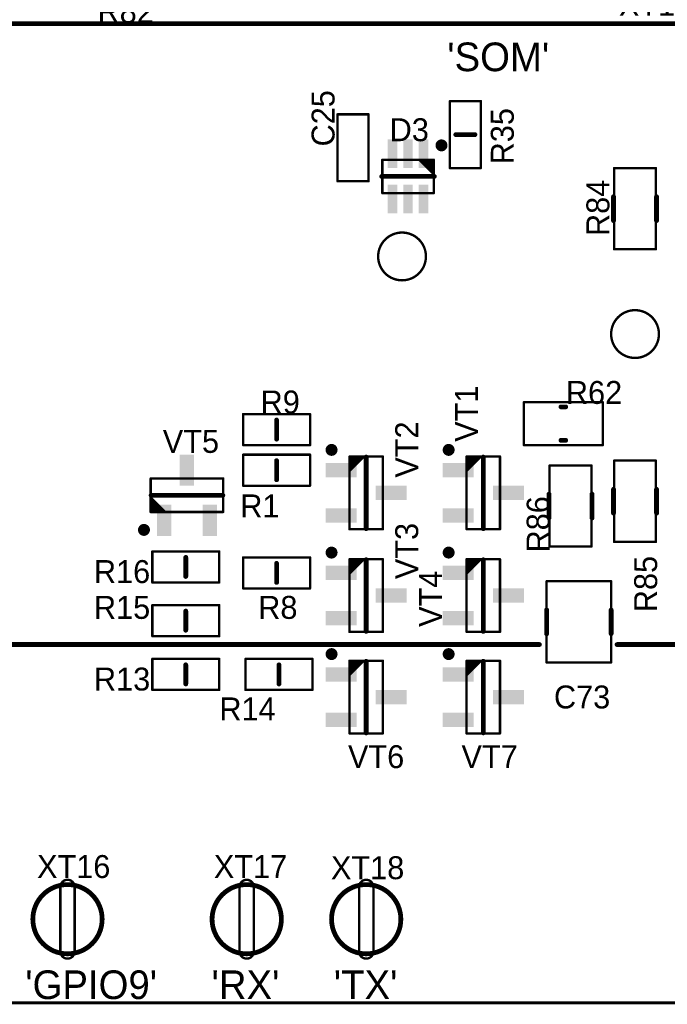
# Model space of a CAD drawing. Extents: x 155 to 301, y 140 to 255.
# Tile 4 of 17: x 194 to 221, y 140 to 181. Entities that reach past the tile are written whole.
import ezdxf

# ---------------------------------------------------------------- set-up
doc = ezdxf.new("R2010")
doc.units = 0
for name, color, linetype in [('Board', 3, 'CONTINUOUS'), ('Top_Assy', 10, 'CONTINUOUS'), ('Top_Assy_SMD', 27, 'CONTINUOUS'), ('Top_Attr', 23, 'CONTINUOUS'), ('Top_Attr_SMD', 25, 'CONTINUOUS'), ('Top_Silk', 6, 'CONTINUOUS')]:
    doc.layers.add(name, color=color, linetype=linetype)

# ---------------------------------------------------------------- blocks, each defined once
blk = doc.blocks.new('UNIT_DISC')
at = {"linetype": 'CONTINUOUS', "const_width": 0.5}
blk.add_lwpolyline([(0.25, 0, 1), (-0.25, 0, 1)], format="xyb", close=True, dxfattribs=at)
blk = doc.blocks.new('SOT95P237X112_3N_5325')
at = {"layer": 'Top_Assy_SMD', "linetype": 'CONTINUOUS', "const_width": 0.1}
for points in [[(208.95, 158.57), (207.55, 158.57)], [(207.55, 158.47), (207.65, 158.57)], [(207.55, 158.37), (207.75, 158.57)], [(207.55, 158.27), (207.85, 158.57)], [(207.55, 158.17), (207.95, 158.57)], [(207.55, 158.07), (208.05, 158.57)], [(207.55, 157.97), (208.15, 158.57)], [(207.55, 158.57), (207.55, 155.53)], [(208.95, 155.53), (208.95, 158.57)], [(207.55, 155.53), (208.95, 155.53)]]:
    blk.add_lwpolyline(points, dxfattribs=at)
at = {"layer": 'Top_Silk', "linetype": 'CONTINUOUS', "const_width": 0.25}
blk.add_lwpolyline([(206.925, 158.85, 1), (206.675, 158.85, 1)], format="xyb", close=True, dxfattribs=at)
at = {"layer": 'Top_Silk', "linetype": 'CONTINUOUS', "const_width": 0.2}
blk.add_lwpolyline([(208.25, 155.55), (208.25, 158.55)], dxfattribs=at)
at = {"layer": 'Top_Assy_SMD', "xscale": 0.1, "yscale": 0.1, "zscale": 0.1}
for p in [(207.55, 158.57), (207.55, 158.57), (207.55, 158.47), (207.55, 158.37), (207.55, 158.27), (207.65, 158.57), (207.75, 158.57), (207.85, 158.57), (207.95, 158.57), (208.05, 158.57), (208.15, 158.57), (208.95, 158.57), (208.95, 158.57), (207.55, 158.17), (207.55, 158.07), (207.55, 157.97), (207.55, 155.53), (207.55, 155.53), (208.95, 155.53), (208.95, 155.53)]:
    blk.add_blockref('UNIT_DISC', p, dxfattribs=at)
at = {"layer": 'Top_Silk', "xscale": 0.2, "yscale": 0.2, "zscale": 0.2}
for p in [(208.25, 158.55), (208.25, 155.55)]:
    blk.add_blockref('UNIT_DISC', p, dxfattribs=at)
blk = doc.blocks.new('SHAPE_SQ_511_236_0_0_0_0')
blk.add_solid([(-0.65, -0.3), (0.65, -0.3), (-0.65, 0.3), (0.65, 0.3)])
blk = doc.blocks.new('13x06a47')
at = {"layer": 'Top_Assy_SMD'}
blk.add_blockref('SHAPE_SQ_511_236_0_0_0_0', (0, 0), dxfattribs=at)
blk = doc.blocks.new('13x06a34')
at = {"layer": 'Top_Assy_SMD'}
blk.add_blockref('SHAPE_SQ_511_236_0_0_0_0', (0, 0), dxfattribs=at)
blk = doc.blocks.new('13x06a44')
at = {"layer": 'Top_Assy_SMD'}
blk.add_blockref('SHAPE_SQ_511_236_0_0_0_0', (0, 0), dxfattribs=at)
blk = doc.blocks.new('VT3')
for name, p in [('SOT95P237X112_3N_5325', (0, 0)), ('13x06a34', (207.2, 158)), ('13x06a44', (209.3, 157.05)), ('13x06a47', (207.2, 156.1))]:
    blk.add_blockref(name, p)
at = {"layer": 'Top_Attr_SMD'}
blk.add_text('VT3', height=0.96, rotation=90, dxfattribs=at).set_placement((210.425, 157.7375))
blk = doc.blocks.new('OTV20_5362')
at = {"layer": 'Top_Assy', "linetype": 'CONTINUOUS', "const_width": 0.1}
blk.add_lwpolyline([(208.75, 171.25, 1), (210.75, 171.25, 1)], format="xyb", close=True, dxfattribs=at)
blk = doc.blocks.new('5')
blk.add_blockref('OTV20_5362', (0, 0))
blk = doc.blocks.new('RESC2012X50N_5406')
at = {"layer": 'Top_Assy_SMD', "linetype": 'CONTINUOUS', "const_width": 0.1}
for points in [[(214.85, 165.15), (214.85, 163.35)], [(218.15, 165.15), (214.85, 165.15)], [(218.15, 163.35), (218.15, 165.15)], [(214.85, 163.35), (218.15, 163.35)]]:
    blk.add_lwpolyline(points, dxfattribs=at)
at = {"layer": 'Top_Silk', "linetype": 'CONTINUOUS', "const_width": 0.2}
for points in [[(216.6, 164.95), (216.4, 164.95)], [(216.6, 163.55), (216.4, 163.55)]]:
    blk.add_lwpolyline(points, dxfattribs=at)
at = {"layer": 'Top_Assy_SMD', "xscale": 0.1, "yscale": 0.1, "zscale": 0.1}
for p in [(214.85, 165.15), (214.85, 165.15), (218.15, 165.15), (218.15, 165.15), (214.85, 163.35), (214.85, 163.35), (218.15, 163.35), (218.15, 163.35)]:
    blk.add_blockref('UNIT_DISC', p, dxfattribs=at)
at = {"layer": 'Top_Silk', "xscale": 0.2, "yscale": 0.2, "zscale": 0.2}
for p in [(216.4, 164.95), (216.6, 164.95), (216.4, 163.55), (216.6, 163.55)]:
    blk.add_blockref('UNIT_DISC', p, dxfattribs=at)
blk = doc.blocks.new('R62')
blk.add_blockref('RESC2012X50N_5406', (0, 0))
at = {"layer": 'Top_Attr_SMD'}
blk.add_text('R62', height=0.96, dxfattribs=at).set_placement((216.60625, 165.075))
blk = doc.blocks.new('KANGYANG_TEST_1_6190')
at = {"layer": 'Top_Assy', "linetype": 'CONTINUOUS', "const_width": 0.1}
for points in [[(196.05, 144.85, 1), (195.45, 144.85, 1)], [(195.45596, 144.91987, 0.814128), (195.45596, 142.08013, 0.814128)], [(196.04404, 142.08013, 0.814128), (196.04404, 144.91987, 0.814128)], [(195.45, 142.15, 1), (196.05, 142.15, 1)]]:
    blk.add_lwpolyline(points, format="xyb", dxfattribs=at)
for points in [[(195.45, 142.15), (195.45, 144.85)], [(196.05, 142.15), (196.05, 144.85)]]:
    blk.add_lwpolyline(points, dxfattribs=at)
at = {"layer": 'Top_Silk', "linetype": 'CONTINUOUS', "const_width": 0.2}
blk.add_lwpolyline([(195.75, 142.05, 1), (195.75, 144.95, 1)], format="xyb", close=True, dxfattribs=at)
at = {"layer": 'Top_Assy', "xscale": 0.1, "yscale": 0.1, "zscale": 0.1}
for p in [(195.45, 144.85), (195.45, 144.85), (195.45596, 144.91987), (196.04404, 144.91987), (196.05, 144.85), (196.05, 144.85), (195.45, 142.15), (195.45, 142.15), (195.45596, 142.08013), (196.04404, 142.08013), (196.05, 142.15), (196.05, 142.15)]:
    blk.add_blockref('UNIT_DISC', p, dxfattribs=at)
blk = doc.blocks.new('XT16')
blk.add_blockref('KANGYANG_TEST_1_6190', (0, 0))
at = {"layer": 'Top_Attr'}
blk.add_text('XT16', height=0.96, dxfattribs=at).set_placement((194.475, 145.225))
blk = doc.blocks.new('KANGYANG_TEST_1_6299')
at = {"layer": 'Top_Assy', "linetype": 'CONTINUOUS', "const_width": 0.1}
for points in [[(203.55, 144.85, 1), (202.95, 144.85, 1)], [(202.95596, 144.91987, 0.814128), (202.95596, 142.08013, 0.814128)], [(203.54404, 142.08013, 0.814128), (203.54404, 144.91987, 0.814128)], [(202.95, 142.15, 1), (203.55, 142.15, 1)]]:
    blk.add_lwpolyline(points, format="xyb", dxfattribs=at)
for points in [[(202.95, 142.15), (202.95, 144.85)], [(203.55, 142.15), (203.55, 144.85)]]:
    blk.add_lwpolyline(points, dxfattribs=at)
at = {"layer": 'Top_Silk', "linetype": 'CONTINUOUS', "const_width": 0.2}
blk.add_lwpolyline([(203.25, 142.05, 1), (203.25, 144.95, 1)], format="xyb", close=True, dxfattribs=at)
at = {"layer": 'Top_Assy', "xscale": 0.1, "yscale": 0.1, "zscale": 0.1}
for p in [(202.95, 144.85), (202.95, 144.85), (202.95596, 144.91987), (203.54404, 144.91987), (203.55, 144.85), (203.55, 144.85), (202.95, 142.15), (202.95, 142.15), (202.95596, 142.08013), (203.54404, 142.08013), (203.55, 142.15), (203.55, 142.15)]:
    blk.add_blockref('UNIT_DISC', p, dxfattribs=at)
blk = doc.blocks.new('XT17')
blk.add_blockref('KANGYANG_TEST_1_6299', (0, 0))
at = {"layer": 'Top_Attr'}
blk.add_text('XT17', height=0.96, dxfattribs=at).set_placement((201.875, 145.225))
blk = doc.blocks.new('SOT95P237X112_3N_6320')
at = {"layer": 'Top_Assy_SMD', "linetype": 'CONTINUOUS', "const_width": 0.1}
for points in [[(199.23, 161.95), (199.23, 160.55)], [(202.27, 161.95), (199.23, 161.95)], [(202.27, 160.55), (202.27, 161.95)], [(199.83, 160.55), (199.23, 161.15)], [(199.73, 160.55), (199.23, 161.05)], [(199.63, 160.55), (199.23, 160.95)], [(199.53, 160.55), (199.23, 160.85)], [(199.43, 160.55), (199.23, 160.75)], [(199.33, 160.55), (199.23, 160.65)], [(199.23, 160.55), (202.27, 160.55)]]:
    blk.add_lwpolyline(points, dxfattribs=at)
at = {"layer": 'Top_Silk', "linetype": 'CONTINUOUS', "const_width": 0.2}
blk.add_lwpolyline([(202.25, 161.25), (199.25, 161.25)], dxfattribs=at)
at = {"layer": 'Top_Silk', "linetype": 'CONTINUOUS', "const_width": 0.25}
blk.add_lwpolyline([(198.95, 159.925, 1), (198.95, 159.675, 1)], format="xyb", close=True, dxfattribs=at)
at = {"layer": 'Top_Assy_SMD', "xscale": 0.1, "yscale": 0.1, "zscale": 0.1}
for p in [(199.23, 161.95), (199.23, 161.95), (202.27, 161.95), (202.27, 161.95), (199.23, 161.15), (199.23, 161.05), (199.23, 160.95), (199.23, 160.85), (199.23, 160.75), (199.23, 160.65), (199.23, 160.55), (199.23, 160.55), (199.33, 160.55), (199.43, 160.55), (199.53, 160.55), (199.63, 160.55), (199.73, 160.55), (199.83, 160.55), (202.27, 160.55), (202.27, 160.55)]:
    blk.add_blockref('UNIT_DISC', p, dxfattribs=at)
at = {"layer": 'Top_Silk', "xscale": 0.2, "yscale": 0.2, "zscale": 0.2}
for p in [(199.25, 161.25), (202.25, 161.25)]:
    blk.add_blockref('UNIT_DISC', p, dxfattribs=at)
blk = doc.blocks.new('13x06a152')
at = {"layer": 'Top_Assy_SMD'}
blk.add_blockref('SHAPE_SQ_511_236_0_0_0_0', (0, 0), dxfattribs=at)
blk = doc.blocks.new('13x06a30')
at = {"layer": 'Top_Assy_SMD'}
blk.add_blockref('SHAPE_SQ_511_236_0_0_0_0', (0, 0), dxfattribs=at)
blk = doc.blocks.new('13x06a85')
at = {"layer": 'Top_Assy_SMD'}
blk.add_blockref('SHAPE_SQ_511_236_0_0_0_0', (0, 0), dxfattribs=at)
blk = doc.blocks.new('VT5')
at = {"rotation": 90}
for name, p in [('13x06a85', (200.75, 162.3)), ('13x06a30', (199.8, 160.2)), ('13x06a152', (201.7, 160.2))]:
    blk.add_blockref(name, p, dxfattribs=at)
blk.add_blockref('SOT95P237X112_3N_6320', (0, 0))
at = {"layer": 'Top_Attr_SMD'}
blk.add_text('VT5', height=0.96, dxfattribs=at).set_placement((199.7375, 163.025))
blk = doc.blocks.new('SOT95P237X112_3N_6432')
at = {"layer": 'Top_Assy_SMD', "linetype": 'CONTINUOUS', "const_width": 0.1}
for points in [[(208.95, 154.32), (207.55, 154.32)], [(207.55, 154.22), (207.65, 154.32)], [(207.55, 154.12), (207.75, 154.32)], [(207.55, 154.02), (207.85, 154.32)], [(207.55, 153.92), (207.95, 154.32)], [(207.55, 153.82), (208.05, 154.32)], [(207.55, 153.72), (208.15, 154.32)], [(207.55, 154.32), (207.55, 151.28)], [(208.95, 151.28), (208.95, 154.32)], [(207.55, 151.28), (208.95, 151.28)]]:
    blk.add_lwpolyline(points, dxfattribs=at)
at = {"layer": 'Top_Silk', "linetype": 'CONTINUOUS', "const_width": 0.25}
blk.add_lwpolyline([(206.925, 154.6, 1), (206.675, 154.6, 1)], format="xyb", close=True, dxfattribs=at)
at = {"layer": 'Top_Silk', "linetype": 'CONTINUOUS', "const_width": 0.2}
blk.add_lwpolyline([(208.25, 151.3), (208.25, 154.3)], dxfattribs=at)
at = {"layer": 'Top_Assy_SMD', "xscale": 0.1, "yscale": 0.1, "zscale": 0.1}
for p in [(207.55, 154.32), (207.55, 154.32), (207.55, 154.22), (207.65, 154.32), (207.75, 154.32), (207.85, 154.32), (207.95, 154.32), (208.05, 154.32), (208.15, 154.32), (208.95, 154.32), (208.95, 154.32), (207.55, 154.12), (207.55, 154.02), (207.55, 153.92), (207.55, 153.82), (207.55, 153.72), (207.55, 151.28), (207.55, 151.28), (208.95, 151.28), (208.95, 151.28)]:
    blk.add_blockref('UNIT_DISC', p, dxfattribs=at)
at = {"layer": 'Top_Silk', "xscale": 0.2, "yscale": 0.2, "zscale": 0.2}
for p in [(208.25, 154.3), (208.25, 151.3)]:
    blk.add_blockref('UNIT_DISC', p, dxfattribs=at)
blk = doc.blocks.new('13x06a23')
at = {"layer": 'Top_Assy_SMD'}
blk.add_blockref('SHAPE_SQ_511_236_0_0_0_0', (0, 0), dxfattribs=at)
blk = doc.blocks.new('13x06a25')
at = {"layer": 'Top_Assy_SMD'}
blk.add_blockref('SHAPE_SQ_511_236_0_0_0_0', (0, 0), dxfattribs=at)
blk = doc.blocks.new('VT6')
for name, p in [('SOT95P237X112_3N_6432', (0, 0)), ('13x06a25', (207.2, 153.75)), ('13x06a44', (209.3, 152.8)), ('13x06a23', (207.2, 151.85))]:
    blk.add_blockref(name, p)
at = {"layer": 'Top_Attr_SMD'}
blk.add_text('VT6', height=0.96, dxfattribs=at).set_placement((207.4875, 149.825))
blk = doc.blocks.new('KANGYANG_TEST_1_6462')
at = {"layer": 'Top_Assy', "linetype": 'CONTINUOUS', "const_width": 0.1}
for points in [[(208.55, 144.85, 1), (207.95, 144.85, 1)], [(207.95596, 144.91987, 0.814128), (207.95596, 142.08013, 0.814128)], [(208.54404, 142.08013, 0.814128), (208.54404, 144.91987, 0.814128)], [(207.95, 142.15, 1), (208.55, 142.15, 1)]]:
    blk.add_lwpolyline(points, format="xyb", dxfattribs=at)
for points in [[(207.95, 142.15), (207.95, 144.85)], [(208.55, 142.15), (208.55, 144.85)]]:
    blk.add_lwpolyline(points, dxfattribs=at)
at = {"layer": 'Top_Silk', "linetype": 'CONTINUOUS', "const_width": 0.2}
blk.add_lwpolyline([(208.25, 142.05, 1), (208.25, 144.95, 1)], format="xyb", close=True, dxfattribs=at)
at = {"layer": 'Top_Assy', "xscale": 0.1, "yscale": 0.1, "zscale": 0.1}
for p in [(207.95, 144.85), (207.95, 144.85), (207.95596, 144.91987), (208.54404, 144.91987), (208.55, 144.85), (208.55, 144.85), (207.95, 142.15), (207.95, 142.15), (207.95596, 142.08013), (208.54404, 142.08013), (208.55, 142.15), (208.55, 142.15)]:
    blk.add_blockref('UNIT_DISC', p, dxfattribs=at)
blk = doc.blocks.new('XT18')
blk.add_blockref('KANGYANG_TEST_1_6462', (0, 0))
at = {"layer": 'Top_Attr'}
blk.add_text('XT18', height=0.96, dxfattribs=at).set_placement((206.775, 145.175))
blk = doc.blocks.new('SOT65P210X110_6N_6480')
at = {"layer": 'Top_Assy_SMD', "linetype": 'CONTINUOUS', "const_width": 0.1}
for points in [[(208.925, 175.3), (208.925, 173.9)], [(211.075, 175.3), (208.925, 175.3)], [(210.475, 175.3), (211.075, 174.7)], [(210.575, 175.3), (211.075, 174.8)], [(210.675, 175.3), (211.075, 174.9)], [(210.775, 175.3), (211.075, 175)], [(210.875, 175.3), (211.075, 175.1)], [(210.975, 175.3), (211.075, 175.2)], [(211.075, 173.9), (211.075, 175.3)], [(208.925, 173.9), (211.075, 173.9)]]:
    blk.add_lwpolyline(points, dxfattribs=at)
at = {"layer": 'Top_Silk', "linetype": 'CONTINUOUS', "const_width": 0.25}
blk.add_lwpolyline([(211.4, 175.775, 1), (211.4, 176.025, 1)], format="xyb", close=True, dxfattribs=at)
at = {"layer": 'Top_Silk', "linetype": 'CONTINUOUS', "const_width": 0.2}
blk.add_lwpolyline([(208.9, 174.6), (211.1, 174.6)], dxfattribs=at)
at = {"layer": 'Top_Assy_SMD', "xscale": 0.1, "yscale": 0.1, "zscale": 0.1}
for p in [(208.925, 175.3), (208.925, 175.3), (210.475, 175.3), (210.575, 175.3), (210.675, 175.3), (210.775, 175.3), (210.875, 175.3), (210.975, 175.3), (211.075, 175.3), (211.075, 175.3), (211.075, 175.2), (211.075, 175.1), (211.075, 175), (211.075, 174.9), (211.075, 174.8), (211.075, 174.7), (208.925, 173.9), (208.925, 173.9), (211.075, 173.9), (211.075, 173.9)]:
    blk.add_blockref('UNIT_DISC', p, dxfattribs=at)
at = {"layer": 'Top_Silk', "xscale": 0.2, "yscale": 0.2, "zscale": 0.2}
for p in [(208.9, 174.6), (211.1, 174.6)]:
    blk.add_blockref('UNIT_DISC', p, dxfattribs=at)
blk = doc.blocks.new('SHAPE_SQ_472_157_0_0_0_0')
blk.add_solid([(-0.6, -0.2), (0.6, -0.2), (-0.6, 0.2), (0.6, 0.2)])
blk = doc.blocks.new('12x04a21')
at = {"layer": 'Top_Assy_SMD'}
blk.add_blockref('SHAPE_SQ_472_157_0_0_0_0', (0, 0), dxfattribs=at)
blk = doc.blocks.new('12x04a3')
at = {"layer": 'Top_Assy_SMD'}
blk.add_blockref('SHAPE_SQ_472_157_0_0_0_0', (0, 0), dxfattribs=at)
blk = doc.blocks.new('12x04a152')
at = {"layer": 'Top_Assy_SMD'}
blk.add_blockref('SHAPE_SQ_472_157_0_0_0_0', (0, 0), dxfattribs=at)
blk = doc.blocks.new('12x04a4')
at = {"layer": 'Top_Assy_SMD'}
blk.add_blockref('SHAPE_SQ_472_157_0_0_0_0', (0, 0), dxfattribs=at)
blk = doc.blocks.new('D3')
blk.add_blockref('SOT65P210X110_6N_6480', (0, 0))
at = {"rotation": 270}
for name, p in [('12x04a152', (209.35, 175.55)), ('12x04a152', (210, 175.55)), ('12x04a3', (210.65, 175.55)), ('12x04a4', (209.35, 173.65)), ('12x04a21', (210, 173.65)), ('12x04a21', (210.65, 173.65))]:
    blk.add_blockref(name, p, dxfattribs=at)
at = {"layer": 'Top_Attr_SMD'}
blk.add_text('D3', height=0.96, dxfattribs=at).set_placement((209.23125, 176.075))
blk = doc.blocks.new('SOT95P237X112_3N_6513')
at = {"layer": 'Top_Assy_SMD', "linetype": 'CONTINUOUS', "const_width": 0.1}
for points in [[(208.95, 162.87), (207.55, 162.87)], [(207.55, 162.77), (207.65, 162.87)], [(207.55, 162.67), (207.75, 162.87)], [(207.55, 162.57), (207.85, 162.87)], [(207.55, 162.47), (207.95, 162.87)], [(207.55, 162.37), (208.05, 162.87)], [(207.55, 162.27), (208.15, 162.87)], [(207.55, 162.87), (207.55, 159.83)], [(208.95, 159.83), (208.95, 162.87)], [(207.55, 159.83), (208.95, 159.83)]]:
    blk.add_lwpolyline(points, dxfattribs=at)
at = {"layer": 'Top_Silk', "linetype": 'CONTINUOUS', "const_width": 0.25}
blk.add_lwpolyline([(206.925, 163.15, 1), (206.675, 163.15, 1)], format="xyb", close=True, dxfattribs=at)
at = {"layer": 'Top_Silk', "linetype": 'CONTINUOUS', "const_width": 0.2}
blk.add_lwpolyline([(208.25, 159.85), (208.25, 162.85)], dxfattribs=at)
at = {"layer": 'Top_Assy_SMD', "xscale": 0.1, "yscale": 0.1, "zscale": 0.1}
for p in [(207.55, 162.87), (207.55, 162.87), (207.65, 162.87), (207.75, 162.87), (207.85, 162.87), (207.95, 162.87), (208.05, 162.87), (208.15, 162.87), (208.95, 162.87), (208.95, 162.87), (207.55, 162.77), (207.55, 162.67), (207.55, 162.57), (207.55, 162.47), (207.55, 162.37), (207.55, 162.27), (207.55, 159.83), (207.55, 159.83), (208.95, 159.83), (208.95, 159.83)]:
    blk.add_blockref('UNIT_DISC', p, dxfattribs=at)
at = {"layer": 'Top_Silk', "xscale": 0.2, "yscale": 0.2, "zscale": 0.2}
for p in [(208.25, 162.85), (208.25, 159.85)]:
    blk.add_blockref('UNIT_DISC', p, dxfattribs=at)
blk = doc.blocks.new('13x06a27')
at = {"layer": 'Top_Assy_SMD'}
blk.add_blockref('SHAPE_SQ_511_236_0_0_0_0', (0, 0), dxfattribs=at)
blk = doc.blocks.new('13x06a16')
at = {"layer": 'Top_Assy_SMD'}
blk.add_blockref('SHAPE_SQ_511_236_0_0_0_0', (0, 0), dxfattribs=at)
blk = doc.blocks.new('VT2')
for name, p in [('SOT95P237X112_3N_6513', (0, 0)), ('13x06a16', (207.2, 162.3)), ('13x06a44', (209.3, 161.35)), ('13x06a27', (207.2, 160.4))]:
    blk.add_blockref(name, p)
at = {"layer": 'Top_Attr_SMD'}
blk.add_text('VT2', height=0.96, rotation=90, dxfattribs=at).set_placement((210.425, 161.9875))
blk = doc.blocks.new('RESC3216X65N_6604')
at = {"layer": 'Top_Assy_SMD', "linetype": 'CONTINUOUS', "const_width": 0.1}
for points in [[(220.375, 174.95), (218.625, 174.95)], [(218.625, 174.95), (218.625, 171.55)], [(220.375, 171.55), (220.375, 174.95)], [(218.625, 171.55), (220.375, 171.55)]]:
    blk.add_lwpolyline(points, dxfattribs=at)
at = {"layer": 'Top_Silk', "linetype": 'CONTINUOUS', "const_width": 0.2}
for points in [[(218.6, 173.75), (218.6, 172.75)], [(220.4, 173.75), (220.4, 172.75)]]:
    blk.add_lwpolyline(points, dxfattribs=at)
at = {"layer": 'Top_Assy_SMD', "xscale": 0.1, "yscale": 0.1, "zscale": 0.1}
for p in [(218.625, 174.95), (218.625, 174.95), (220.375, 174.95), (220.375, 174.95), (218.625, 171.55), (218.625, 171.55), (220.375, 171.55), (220.375, 171.55)]:
    blk.add_blockref('UNIT_DISC', p, dxfattribs=at)
at = {"layer": 'Top_Silk', "xscale": 0.2, "yscale": 0.2, "zscale": 0.2}
for p in [(218.6, 173.75), (220.4, 173.75), (218.6, 172.75), (220.4, 172.75)]:
    blk.add_blockref('UNIT_DISC', p, dxfattribs=at)
blk = doc.blocks.new('R84')
blk.add_blockref('RESC3216X65N_6604', (0, 0))
at = {"layer": 'Top_Attr_SMD'}
blk.add_text('R84', height=0.96, rotation=90, dxfattribs=at).set_placement((218.425, 172.10625))
blk = doc.blocks.new('RESC3216X65N_6627')
at = {"layer": 'Top_Assy_SMD', "linetype": 'CONTINUOUS', "const_width": 0.1}
for points in [[(217.675, 162.5), (215.925, 162.5)], [(215.925, 162.5), (215.925, 159.1)], [(217.675, 159.1), (217.675, 162.5)], [(215.925, 159.1), (217.675, 159.1)]]:
    blk.add_lwpolyline(points, dxfattribs=at)
at = {"layer": 'Top_Silk', "linetype": 'CONTINUOUS', "const_width": 0.2}
for points in [[(215.9, 161.3), (215.9, 160.3)], [(217.7, 161.3), (217.7, 160.3)]]:
    blk.add_lwpolyline(points, dxfattribs=at)
at = {"layer": 'Top_Assy_SMD', "xscale": 0.1, "yscale": 0.1, "zscale": 0.1}
for p in [(215.925, 162.5), (215.925, 162.5), (217.675, 162.5), (217.675, 162.5), (215.925, 159.1), (215.925, 159.1), (217.675, 159.1), (217.675, 159.1)]:
    blk.add_blockref('UNIT_DISC', p, dxfattribs=at)
at = {"layer": 'Top_Silk', "xscale": 0.2, "yscale": 0.2, "zscale": 0.2}
for p in [(215.9, 161.3), (217.7, 161.3), (215.9, 160.3), (217.7, 160.3)]:
    blk.add_blockref('UNIT_DISC', p, dxfattribs=at)
blk = doc.blocks.new('R86')
blk.add_blockref('RESC3216X65N_6627', (0, 0))
at = {"layer": 'Top_Attr_SMD'}
blk.add_text('R86', height=0.96, rotation=90, dxfattribs=at).set_placement((215.925, 158.85625))
blk = doc.blocks.new('CAPC3225X170N_7097')
at = {"layer": 'Top_Assy_SMD', "linetype": 'CONTINUOUS', "const_width": 0.1}
for points in [[(215.8, 157.65), (215.8, 154.25)], [(218.5, 157.65), (215.8, 157.65)], [(218.5, 154.25), (218.5, 157.65)], [(215.8, 154.25), (218.5, 154.25)]]:
    blk.add_lwpolyline(points, dxfattribs=at)
at = {"layer": 'Top_Silk', "linetype": 'CONTINUOUS', "const_width": 0.2}
for points in [[(215.8, 156.45), (215.8, 155.45)], [(218.5, 156.45), (218.5, 155.45)]]:
    blk.add_lwpolyline(points, dxfattribs=at)
at = {"layer": 'Top_Assy_SMD', "xscale": 0.1, "yscale": 0.1, "zscale": 0.1}
for p in [(215.8, 157.65), (215.8, 157.65), (218.5, 157.65), (218.5, 157.65), (215.8, 154.25), (215.8, 154.25), (218.5, 154.25), (218.5, 154.25)]:
    blk.add_blockref('UNIT_DISC', p, dxfattribs=at)
at = {"layer": 'Top_Silk', "xscale": 0.2, "yscale": 0.2, "zscale": 0.2}
for p in [(215.8, 156.45), (218.5, 156.45), (215.8, 155.45), (218.5, 155.45)]:
    blk.add_blockref('UNIT_DISC', p, dxfattribs=at)
blk = doc.blocks.new('C73')
blk.add_blockref('CAPC3225X170N_7097', (0, 0))
at = {"layer": 'Top_Attr_SMD'}
blk.add_text('C73', height=0.96, dxfattribs=at).set_placement((216.10625, 152.325))
blk = doc.blocks.new('RESC3216X65N_7120')
at = {"layer": 'Top_Assy_SMD', "linetype": 'CONTINUOUS', "const_width": 0.1}
for points in [[(220.375, 162.7), (218.625, 162.7)], [(218.625, 162.7), (218.625, 159.3)], [(220.375, 159.3), (220.375, 162.7)], [(218.625, 159.3), (220.375, 159.3)]]:
    blk.add_lwpolyline(points, dxfattribs=at)
at = {"layer": 'Top_Silk', "linetype": 'CONTINUOUS', "const_width": 0.2}
for points in [[(218.6, 161.5), (218.6, 160.5)], [(220.4, 161.5), (220.4, 160.5)]]:
    blk.add_lwpolyline(points, dxfattribs=at)
at = {"layer": 'Top_Assy_SMD', "xscale": 0.1, "yscale": 0.1, "zscale": 0.1}
for p in [(218.625, 162.7), (218.625, 162.7), (220.375, 162.7), (220.375, 162.7), (218.625, 159.3), (218.625, 159.3), (220.375, 159.3), (220.375, 159.3)]:
    blk.add_blockref('UNIT_DISC', p, dxfattribs=at)
at = {"layer": 'Top_Silk', "xscale": 0.2, "yscale": 0.2, "zscale": 0.2}
for p in [(218.6, 161.5), (220.4, 161.5), (218.6, 160.5), (220.4, 160.5)]:
    blk.add_blockref('UNIT_DISC', p, dxfattribs=at)
blk = doc.blocks.new('R85')
blk.add_blockref('RESC3216X65N_7120', (0, 0))
at = {"layer": 'Top_Attr_SMD'}
blk.add_text('R85', height=0.96, rotation=90, dxfattribs=at).set_placement((220.425, 156.35625))
blk = doc.blocks.new('RESC1608X55N_7524')
at = {"layer": 'Top_Assy_SMD', "linetype": 'CONTINUOUS', "const_width": 0.1}
for points in [[(202.1, 154.4), (199.3, 154.4)], [(199.3, 154.4), (199.3, 153.1)], [(202.1, 153.1), (202.1, 154.4)], [(199.3, 153.1), (202.1, 153.1)]]:
    blk.add_lwpolyline(points, dxfattribs=at)
at = {"layer": 'Top_Silk', "linetype": 'CONTINUOUS', "const_width": 0.2}
blk.add_lwpolyline([(200.7, 153.35), (200.7, 154.15)], dxfattribs=at)
at = {"layer": 'Top_Assy_SMD', "xscale": 0.1, "yscale": 0.1, "zscale": 0.1}
for p in [(199.3, 154.4), (199.3, 154.4), (202.1, 154.4), (202.1, 154.4), (199.3, 153.1), (199.3, 153.1), (202.1, 153.1), (202.1, 153.1)]:
    blk.add_blockref('UNIT_DISC', p, dxfattribs=at)
at = {"layer": 'Top_Silk', "xscale": 0.2, "yscale": 0.2, "zscale": 0.2}
for p in [(200.7, 154.15), (200.7, 153.35)]:
    blk.add_blockref('UNIT_DISC', p, dxfattribs=at)
blk = doc.blocks.new('R13')
blk.add_blockref('RESC1608X55N_7524', (0, 0))
at = {"layer": 'Top_Attr_SMD'}
blk.add_text('R13', height=0.96, dxfattribs=at).set_placement((196.85625, 153.075))
blk = doc.blocks.new('RESC1608X55N_7546')
at = {"layer": 'Top_Assy_SMD', "linetype": 'CONTINUOUS', "const_width": 0.1}
for points in [[(202.1, 156.65), (199.3, 156.65)], [(199.3, 156.65), (199.3, 155.35)], [(202.1, 155.35), (202.1, 156.65)], [(199.3, 155.35), (202.1, 155.35)]]:
    blk.add_lwpolyline(points, dxfattribs=at)
at = {"layer": 'Top_Silk', "linetype": 'CONTINUOUS', "const_width": 0.2}
blk.add_lwpolyline([(200.7, 155.6), (200.7, 156.4)], dxfattribs=at)
at = {"layer": 'Top_Assy_SMD', "xscale": 0.1, "yscale": 0.1, "zscale": 0.1}
for p in [(199.3, 156.65), (199.3, 156.65), (202.1, 156.65), (202.1, 156.65), (199.3, 155.35), (199.3, 155.35), (202.1, 155.35), (202.1, 155.35)]:
    blk.add_blockref('UNIT_DISC', p, dxfattribs=at)
at = {"layer": 'Top_Silk', "xscale": 0.2, "yscale": 0.2, "zscale": 0.2}
for p in [(200.7, 156.4), (200.7, 155.6)]:
    blk.add_blockref('UNIT_DISC', p, dxfattribs=at)
blk = doc.blocks.new('R15')
blk.add_blockref('RESC1608X55N_7546', (0, 0))
at = {"layer": 'Top_Attr_SMD'}
blk.add_text('R15', height=0.96, dxfattribs=at).set_placement((196.85625, 156.075))
blk = doc.blocks.new('RESC1608X55N_7568')
at = {"layer": 'Top_Assy_SMD', "linetype": 'CONTINUOUS', "const_width": 0.1}
for points in [[(202.1, 158.9), (199.3, 158.9)], [(199.3, 158.9), (199.3, 157.6)], [(202.1, 157.6), (202.1, 158.9)], [(199.3, 157.6), (202.1, 157.6)]]:
    blk.add_lwpolyline(points, dxfattribs=at)
at = {"layer": 'Top_Silk', "linetype": 'CONTINUOUS', "const_width": 0.2}
blk.add_lwpolyline([(200.7, 157.85), (200.7, 158.65)], dxfattribs=at)
at = {"layer": 'Top_Assy_SMD', "xscale": 0.1, "yscale": 0.1, "zscale": 0.1}
for p in [(199.3, 158.9), (199.3, 158.9), (202.1, 158.9), (202.1, 158.9), (199.3, 157.6), (199.3, 157.6), (202.1, 157.6), (202.1, 157.6)]:
    blk.add_blockref('UNIT_DISC', p, dxfattribs=at)
at = {"layer": 'Top_Silk', "xscale": 0.2, "yscale": 0.2, "zscale": 0.2}
for p in [(200.7, 158.65), (200.7, 157.85)]:
    blk.add_blockref('UNIT_DISC', p, dxfattribs=at)
blk = doc.blocks.new('R16')
blk.add_blockref('RESC1608X55N_7568', (0, 0))
at = {"layer": 'Top_Attr_SMD'}
blk.add_text('R16', height=0.96, dxfattribs=at).set_placement((196.85625, 157.575))
blk = doc.blocks.new('RESC1608X55N_7590')
at = {"layer": 'Top_Assy_SMD', "linetype": 'CONTINUOUS', "const_width": 0.1}
for points in [[(205.9, 158.65), (203.1, 158.65)], [(203.1, 158.65), (203.1, 157.35)], [(205.9, 157.35), (205.9, 158.65)], [(203.1, 157.35), (205.9, 157.35)]]:
    blk.add_lwpolyline(points, dxfattribs=at)
at = {"layer": 'Top_Silk', "linetype": 'CONTINUOUS', "const_width": 0.2}
blk.add_lwpolyline([(204.5, 157.6), (204.5, 158.4)], dxfattribs=at)
at = {"layer": 'Top_Assy_SMD', "xscale": 0.1, "yscale": 0.1, "zscale": 0.1}
for p in [(203.1, 158.65), (203.1, 158.65), (205.9, 158.65), (205.9, 158.65), (203.1, 157.35), (203.1, 157.35), (205.9, 157.35), (205.9, 157.35)]:
    blk.add_blockref('UNIT_DISC', p, dxfattribs=at)
at = {"layer": 'Top_Silk', "xscale": 0.2, "yscale": 0.2, "zscale": 0.2}
for p in [(204.5, 158.4), (204.5, 157.6)]:
    blk.add_blockref('UNIT_DISC', p, dxfattribs=at)
blk = doc.blocks.new('R8')
blk.add_blockref('RESC1608X55N_7590', (0, 0))
at = {"layer": 'Top_Attr_SMD'}
blk.add_text('R8', height=0.96, dxfattribs=at).set_placement((203.73125, 156.075))
blk = doc.blocks.new('SOT95P237X112_3N_7612')
at = {"layer": 'Top_Assy_SMD', "linetype": 'CONTINUOUS', "const_width": 0.1}
for points in [[(213.85, 158.57), (212.45, 158.57)], [(212.45, 158.47), (212.55, 158.57)], [(212.45, 158.37), (212.65, 158.57)], [(212.45, 158.27), (212.75, 158.57)], [(212.45, 158.17), (212.85, 158.57)], [(212.45, 158.07), (212.95, 158.57)], [(212.45, 157.97), (213.05, 158.57)], [(212.45, 158.57), (212.45, 155.53)], [(213.85, 155.53), (213.85, 158.57)], [(212.45, 155.53), (213.85, 155.53)]]:
    blk.add_lwpolyline(points, dxfattribs=at)
at = {"layer": 'Top_Silk', "linetype": 'CONTINUOUS', "const_width": 0.25}
blk.add_lwpolyline([(211.825, 158.85, 1), (211.575, 158.85, 1)], format="xyb", close=True, dxfattribs=at)
at = {"layer": 'Top_Silk', "linetype": 'CONTINUOUS', "const_width": 0.2}
blk.add_lwpolyline([(213.15, 155.55), (213.15, 158.55)], dxfattribs=at)
at = {"layer": 'Top_Assy_SMD', "xscale": 0.1, "yscale": 0.1, "zscale": 0.1}
for p in [(212.45, 158.57), (212.45, 158.57), (212.45, 158.47), (212.45, 158.37), (212.45, 158.27), (212.55, 158.57), (212.65, 158.57), (212.75, 158.57), (212.85, 158.57), (212.95, 158.57), (213.05, 158.57), (213.85, 158.57), (213.85, 158.57), (212.45, 158.17), (212.45, 158.07), (212.45, 157.97), (212.45, 155.53), (212.45, 155.53), (213.85, 155.53), (213.85, 155.53)]:
    blk.add_blockref('UNIT_DISC', p, dxfattribs=at)
at = {"layer": 'Top_Silk', "xscale": 0.2, "yscale": 0.2, "zscale": 0.2}
for p in [(213.15, 158.55), (213.15, 155.55)]:
    blk.add_blockref('UNIT_DISC', p, dxfattribs=at)
blk = doc.blocks.new('13x06a36')
at = {"layer": 'Top_Assy_SMD'}
blk.add_blockref('SHAPE_SQ_511_236_0_0_0_0', (0, 0), dxfattribs=at)
blk = doc.blocks.new('VT4')
for name, p in [('SOT95P237X112_3N_7612', (0, 0)), ('13x06a34', (212.1, 158)), ('13x06a36', (214.2, 157.05)), ('13x06a47', (212.1, 156.1))]:
    blk.add_blockref(name, p)
at = {"layer": 'Top_Attr_SMD'}
blk.add_text('VT4', height=0.96, rotation=90, dxfattribs=at).set_placement((211.425, 155.7375))
blk = doc.blocks.new('RESC1608X55N_7644')
at = {"layer": 'Top_Assy_SMD', "linetype": 'CONTINUOUS', "const_width": 0.1}
for points in [[(205.9, 162.95), (203.1, 162.95)], [(203.1, 162.95), (203.1, 161.65)], [(205.9, 161.65), (205.9, 162.95)], [(203.1, 161.65), (205.9, 161.65)]]:
    blk.add_lwpolyline(points, dxfattribs=at)
at = {"layer": 'Top_Silk', "linetype": 'CONTINUOUS', "const_width": 0.2}
blk.add_lwpolyline([(204.5, 161.9), (204.5, 162.7)], dxfattribs=at)
at = {"layer": 'Top_Assy_SMD', "xscale": 0.1, "yscale": 0.1, "zscale": 0.1}
for p in [(203.1, 162.95), (203.1, 162.95), (205.9, 162.95), (205.9, 162.95), (203.1, 161.65), (203.1, 161.65), (205.9, 161.65), (205.9, 161.65)]:
    blk.add_blockref('UNIT_DISC', p, dxfattribs=at)
at = {"layer": 'Top_Silk', "xscale": 0.2, "yscale": 0.2, "zscale": 0.2}
for p in [(204.5, 162.7), (204.5, 161.9)]:
    blk.add_blockref('UNIT_DISC', p, dxfattribs=at)
blk = doc.blocks.new('R1')
blk.add_blockref('RESC1608X55N_7644', (0, 0))
at = {"layer": 'Top_Attr_SMD'}
blk.add_text('R1', height=0.96, dxfattribs=at).set_placement((202.98125, 160.325))
blk = doc.blocks.new('RESC1608X55N_7666')
at = {"layer": 'Top_Assy_SMD', "linetype": 'CONTINUOUS', "const_width": 0.1}
for points in [[(205.9, 164.65), (203.1, 164.65)], [(203.1, 164.65), (203.1, 163.35)], [(205.9, 163.35), (205.9, 164.65)], [(203.1, 163.35), (205.9, 163.35)]]:
    blk.add_lwpolyline(points, dxfattribs=at)
at = {"layer": 'Top_Silk', "linetype": 'CONTINUOUS', "const_width": 0.2}
blk.add_lwpolyline([(204.5, 163.6), (204.5, 164.4)], dxfattribs=at)
at = {"layer": 'Top_Assy_SMD', "xscale": 0.1, "yscale": 0.1, "zscale": 0.1}
for p in [(203.1, 164.65), (203.1, 164.65), (205.9, 164.65), (205.9, 164.65), (203.1, 163.35), (203.1, 163.35), (205.9, 163.35), (205.9, 163.35)]:
    blk.add_blockref('UNIT_DISC', p, dxfattribs=at)
at = {"layer": 'Top_Silk', "xscale": 0.2, "yscale": 0.2, "zscale": 0.2}
for p in [(204.5, 164.4), (204.5, 163.6)]:
    blk.add_blockref('UNIT_DISC', p, dxfattribs=at)
blk = doc.blocks.new('R9')
blk.add_blockref('RESC1608X55N_7666', (0, 0))
at = {"layer": 'Top_Attr_SMD'}
blk.add_text('R9', height=0.96, dxfattribs=at).set_placement((203.83125, 164.675))
blk = doc.blocks.new('KANGYANG_TEST_1_8041')
at = {"layer": 'Top_Assy', "linetype": 'CONTINUOUS', "const_width": 0.1}
for points in [[(224.66987, 181.54404, 0.814128), (221.83013, 181.54404, 0.814128)], [(221.9, 181.55, 1), (221.9, 180.95, 1)], [(224.6, 180.95, 1), (224.6, 181.55, 1)], [(221.83013, 180.95596, 0.814128), (224.66987, 180.95596, 0.814128)]]:
    blk.add_lwpolyline(points, format="xyb", dxfattribs=at)
for points in [[(221.9, 181.55), (224.6, 181.55)], [(221.9, 180.95), (224.6, 180.95)]]:
    blk.add_lwpolyline(points, dxfattribs=at)
at = {"layer": 'Top_Silk', "linetype": 'CONTINUOUS', "const_width": 0.2}
blk.add_lwpolyline([(221.8, 181.25, 1), (224.7, 181.25, 1)], format="xyb", close=True, dxfattribs=at)
at = {"layer": 'Top_Assy', "xscale": 0.1, "yscale": 0.1, "zscale": 0.1}
for p in [(221.83013, 181.54404), (221.9, 181.55), (221.9, 181.55), (224.6, 181.55), (224.6, 181.55), (224.66987, 181.54404), (221.83013, 180.95596), (221.9, 180.95), (221.9, 180.95), (224.6, 180.95), (224.6, 180.95), (224.66987, 180.95596)]:
    blk.add_blockref('UNIT_DISC', p, dxfattribs=at)
blk = doc.blocks.new('XT11')
blk.add_blockref('KANGYANG_TEST_1_8041', (0, 0))
at = {"layer": 'Top_Attr'}
blk.add_text('XT11', height=0.96, dxfattribs=at).set_placement((218.825, 181.325))
blk = doc.blocks.new('RESC1608X55N_8748')
at = {"layer": 'Top_Assy_SMD', "linetype": 'CONTINUOUS', "const_width": 0.1}
for points in [[(206, 154.4), (203.2, 154.4)], [(203.2, 154.4), (203.2, 153.1)], [(206, 153.1), (206, 154.4)], [(203.2, 153.1), (206, 153.1)]]:
    blk.add_lwpolyline(points, dxfattribs=at)
at = {"layer": 'Top_Silk', "linetype": 'CONTINUOUS', "const_width": 0.2}
blk.add_lwpolyline([(204.6, 153.35), (204.6, 154.15)], dxfattribs=at)
at = {"layer": 'Top_Assy_SMD', "xscale": 0.1, "yscale": 0.1, "zscale": 0.1}
for p in [(203.2, 154.4), (203.2, 154.4), (206, 154.4), (206, 154.4), (203.2, 153.1), (203.2, 153.1), (206, 153.1), (206, 153.1)]:
    blk.add_blockref('UNIT_DISC', p, dxfattribs=at)
at = {"layer": 'Top_Silk', "xscale": 0.2, "yscale": 0.2, "zscale": 0.2}
for p in [(204.6, 154.15), (204.6, 153.35)]:
    blk.add_blockref('UNIT_DISC', p, dxfattribs=at)
blk = doc.blocks.new('R14')
blk.add_blockref('RESC1608X55N_8748', (0, 0))
at = {"layer": 'Top_Attr_SMD'}
blk.add_text('R14', height=0.96, dxfattribs=at).set_placement((202.10625, 151.825))
blk = doc.blocks.new('SOT95P237X112_3N_8799')
at = {"layer": 'Top_Assy_SMD', "linetype": 'CONTINUOUS', "const_width": 0.1}
for points in [[(213.85, 154.32), (212.45, 154.32)], [(212.45, 154.22), (212.55, 154.32)], [(212.45, 154.12), (212.65, 154.32)], [(212.45, 154.02), (212.75, 154.32)], [(212.45, 153.92), (212.85, 154.32)], [(212.45, 153.82), (212.95, 154.32)], [(212.45, 153.72), (213.05, 154.32)], [(212.45, 154.32), (212.45, 151.28)], [(213.85, 151.28), (213.85, 154.32)], [(212.45, 151.28), (213.85, 151.28)]]:
    blk.add_lwpolyline(points, dxfattribs=at)
at = {"layer": 'Top_Silk', "linetype": 'CONTINUOUS', "const_width": 0.25}
blk.add_lwpolyline([(211.825, 154.6, 1), (211.575, 154.6, 1)], format="xyb", close=True, dxfattribs=at)
at = {"layer": 'Top_Silk', "linetype": 'CONTINUOUS', "const_width": 0.2}
blk.add_lwpolyline([(213.15, 151.3), (213.15, 154.3)], dxfattribs=at)
at = {"layer": 'Top_Assy_SMD', "xscale": 0.1, "yscale": 0.1, "zscale": 0.1}
for p in [(212.45, 154.32), (212.45, 154.32), (212.45, 154.22), (212.55, 154.32), (212.65, 154.32), (212.75, 154.32), (212.85, 154.32), (212.95, 154.32), (213.05, 154.32), (213.85, 154.32), (213.85, 154.32), (212.45, 154.12), (212.45, 154.02), (212.45, 153.92), (212.45, 153.82), (212.45, 153.72), (212.45, 151.28), (212.45, 151.28), (213.85, 151.28), (213.85, 151.28)]:
    blk.add_blockref('UNIT_DISC', p, dxfattribs=at)
at = {"layer": 'Top_Silk', "xscale": 0.2, "yscale": 0.2, "zscale": 0.2}
for p in [(213.15, 154.3), (213.15, 151.3)]:
    blk.add_blockref('UNIT_DISC', p, dxfattribs=at)
blk = doc.blocks.new('13x06a172')
at = {"layer": 'Top_Assy_SMD'}
blk.add_blockref('SHAPE_SQ_511_236_0_0_0_0', (0, 0), dxfattribs=at)
blk = doc.blocks.new('VT7')
for name, p in [('SOT95P237X112_3N_8799', (0, 0)), ('13x06a25', (212.1, 153.75)), ('13x06a172', (214.2, 152.8)), ('13x06a23', (212.1, 151.85))]:
    blk.add_blockref(name, p)
at = {"layer": 'Top_Attr_SMD'}
blk.add_text('VT7', height=0.96, dxfattribs=at).set_placement((212.2375, 149.825))
blk = doc.blocks.new('CAPC1608X90N_8876')
at = {"layer": 'Top_Assy_SMD', "linetype": 'CONTINUOUS', "const_width": 0.1}
for points in [[(208.35, 177.2), (207.05, 177.2)], [(207.05, 177.2), (207.05, 174.4)], [(208.35, 174.4), (208.35, 177.2)], [(207.05, 174.4), (208.35, 174.4)]]:
    blk.add_lwpolyline(points, dxfattribs=at)
at = {"layer": 'Top_Assy_SMD', "xscale": 0.1, "yscale": 0.1, "zscale": 0.1}
for p in [(207.05, 177.2), (207.05, 177.2), (208.35, 177.2), (208.35, 177.2), (207.05, 174.4), (207.05, 174.4), (208.35, 174.4), (208.35, 174.4)]:
    blk.add_blockref('UNIT_DISC', p, dxfattribs=at)
blk = doc.blocks.new('C25')
blk.add_blockref('CAPC1608X90N_8876', (0, 0))
at = {"layer": 'Top_Attr_SMD'}
blk.add_text('C25', height=0.96, rotation=90, dxfattribs=at).set_placement((206.925, 175.85625))
blk = doc.blocks.new('RESC1608X55N_8941')
at = {"layer": 'Top_Assy_SMD', "linetype": 'CONTINUOUS', "const_width": 0.1}
for points in [[(211.75, 177.75), (211.75, 174.95)], [(213.05, 177.75), (211.75, 177.75)], [(213.05, 174.95), (213.05, 177.75)], [(211.75, 174.95), (213.05, 174.95)]]:
    blk.add_lwpolyline(points, dxfattribs=at)
at = {"layer": 'Top_Silk', "linetype": 'CONTINUOUS', "const_width": 0.2}
blk.add_lwpolyline([(212.8, 176.35), (212, 176.35)], dxfattribs=at)
at = {"layer": 'Top_Assy_SMD', "xscale": 0.1, "yscale": 0.1, "zscale": 0.1}
for p in [(211.75, 177.75), (211.75, 177.75), (213.05, 177.75), (213.05, 177.75), (211.75, 174.95), (211.75, 174.95), (213.05, 174.95), (213.05, 174.95)]:
    blk.add_blockref('UNIT_DISC', p, dxfattribs=at)
at = {"layer": 'Top_Silk', "xscale": 0.2, "yscale": 0.2, "zscale": 0.2}
for p in [(212, 176.35), (212.8, 176.35)]:
    blk.add_blockref('UNIT_DISC', p, dxfattribs=at)
blk = doc.blocks.new('R35')
blk.add_blockref('RESC1608X55N_8941', (0, 0))
at = {"layer": 'Top_Attr_SMD'}
blk.add_text('R35', height=0.96, rotation=90, dxfattribs=at).set_placement((214.425, 175.10625))
blk = doc.blocks.new('RESC1608X55N_8986')
at = {"layer": 'Top_Assy_SMD', "linetype": 'CONTINUOUS', "const_width": 0.1}
for points in [[(196.8, 183.05), (194, 183.05)], [(194, 183.05), (194, 181.75)], [(196.8, 181.75), (196.8, 183.05)], [(194, 181.75), (196.8, 181.75)]]:
    blk.add_lwpolyline(points, dxfattribs=at)
at = {"layer": 'Top_Silk', "linetype": 'CONTINUOUS', "const_width": 0.2}
blk.add_lwpolyline([(195.4, 182.8), (195.4, 182)], dxfattribs=at)
at = {"layer": 'Top_Assy_SMD', "xscale": 0.1, "yscale": 0.1, "zscale": 0.1}
for p in [(194, 183.05), (194, 183.05), (196.8, 183.05), (196.8, 183.05), (194, 181.75), (194, 181.75), (196.8, 181.75), (196.8, 181.75)]:
    blk.add_blockref('UNIT_DISC', p, dxfattribs=at)
at = {"layer": 'Top_Silk', "xscale": 0.2, "yscale": 0.2, "zscale": 0.2}
for p in [(195.4, 182.8), (195.4, 182)]:
    blk.add_blockref('UNIT_DISC', p, dxfattribs=at)
blk = doc.blocks.new('R82')
blk.add_blockref('RESC1608X55N_8986', (0, 0))
at = {"layer": 'Top_Attr_SMD'}
blk.add_text('R82', height=0.96, dxfattribs=at).set_placement((197.00625, 181.025))
blk = doc.blocks.new('SOT95P237X112_3N_9008')
at = {"layer": 'Top_Assy_SMD', "linetype": 'CONTINUOUS', "const_width": 0.1}
for points in [[(213.85, 162.87), (212.45, 162.87)], [(212.45, 162.77), (212.55, 162.87)], [(212.45, 162.67), (212.65, 162.87)], [(212.45, 162.57), (212.75, 162.87)], [(212.45, 162.47), (212.85, 162.87)], [(212.45, 162.37), (212.95, 162.87)], [(212.45, 162.27), (213.05, 162.87)], [(212.45, 162.87), (212.45, 159.83)], [(213.85, 159.83), (213.85, 162.87)], [(212.45, 159.83), (213.85, 159.83)]]:
    blk.add_lwpolyline(points, dxfattribs=at)
at = {"layer": 'Top_Silk', "linetype": 'CONTINUOUS', "const_width": 0.25}
blk.add_lwpolyline([(211.825, 163.15, 1), (211.575, 163.15, 1)], format="xyb", close=True, dxfattribs=at)
at = {"layer": 'Top_Silk', "linetype": 'CONTINUOUS', "const_width": 0.2}
blk.add_lwpolyline([(213.15, 159.85), (213.15, 162.85)], dxfattribs=at)
at = {"layer": 'Top_Assy_SMD', "xscale": 0.1, "yscale": 0.1, "zscale": 0.1}
for p in [(212.45, 162.87), (212.45, 162.87), (212.55, 162.87), (212.65, 162.87), (212.75, 162.87), (212.85, 162.87), (212.95, 162.87), (213.05, 162.87), (213.85, 162.87), (213.85, 162.87), (212.45, 162.77), (212.45, 162.67), (212.45, 162.57), (212.45, 162.47), (212.45, 162.37), (212.45, 162.27), (212.45, 159.83), (212.45, 159.83), (213.85, 159.83), (213.85, 159.83)]:
    blk.add_blockref('UNIT_DISC', p, dxfattribs=at)
at = {"layer": 'Top_Silk', "xscale": 0.2, "yscale": 0.2, "zscale": 0.2}
for p in [(213.15, 162.85), (213.15, 159.85)]:
    blk.add_blockref('UNIT_DISC', p, dxfattribs=at)
blk = doc.blocks.new('13x06a31')
at = {"layer": 'Top_Assy_SMD'}
blk.add_blockref('SHAPE_SQ_511_236_0_0_0_0', (0, 0), dxfattribs=at)
blk = doc.blocks.new('VT1')
for name, p in [('SOT95P237X112_3N_9008', (0, 0)), ('13x06a16', (212.1, 162.3)), ('13x06a31', (214.2, 161.35)), ('13x06a27', (212.1, 160.4))]:
    blk.add_blockref(name, p)
at = {"layer": 'Top_Attr_SMD'}
blk.add_text('VT1', height=0.96, rotation=90, dxfattribs=at).set_placement((212.925, 163.4875))
blk = doc.blocks.new('OTV20_9359')
at = {"layer": 'Top_Assy', "linetype": 'CONTINUOUS', "const_width": 0.1}
blk.add_lwpolyline([(218.5, 168, 1), (220.5, 168, 1)], format="xyb", close=True, dxfattribs=at)
blk = doc.blocks.new('4')
blk.add_blockref('OTV20_9359', (0, 0))

msp = doc.modelspace()

# ---------------------------------------------------------------- linework, layer by layer
at = {"layer": 'Board', "linetype": 'CONTINUOUS'}
for points, const_width in [([(159, 140), (301, 140)], 0.127), ([(301, 140), (159, 140)], 0.1)]:
    msp.add_lwpolyline(points, dxfattribs=dict(at, const_width=const_width))
at = {"layer": 'Top_Silk', "linetype": 'CONTINUOUS', "const_width": 0.2}
for points in [[(221.25, 181), (173.25, 181)], [(178.25, 155), (215.5, 155)], [(218.75, 155), (221.25, 155)]]:
    msp.add_lwpolyline(points, dxfattribs=at)

# ---------------------------------------------------------------- block references
for name in ['R82', 'XT11', 'C25', 'R35', 'D3', 'R84', '5', '4', 'R62', 'R9', 'VT1', 'VT2', 'VT5', 'R1', 'R86', 'R85', 'VT3', 'R16', 'VT4', 'R8', 'C73', 'R15', 'VT6', 'VT7', 'R13', 'R14', 'XT16', 'XT17', 'XT18']:
    msp.add_blockref(name, (0, 0))
at = {"layer": 'Top_Silk', "xscale": 0.2, "yscale": 0.2, "zscale": 0.2}
for p in [(215.5, 155), (218.75, 155)]:
    msp.add_blockref('UNIT_DISC', p, dxfattribs=at)

# ---------------------------------------------------------------- texts
at = {"layer": 'Top_Silk'}
for s, p in [("'SOM'", (211.64063, 179.00625)), ("'GPIO9'", (193.98125, 140.15625)), ("'RX'", (201.77657, 140.15625)), ("'TX'", (206.89375, 140.15625))]:
    msp.add_text(s, height=1.2, dxfattribs=at).set_placement(p)

doc.saveas('drawing.dxf')
